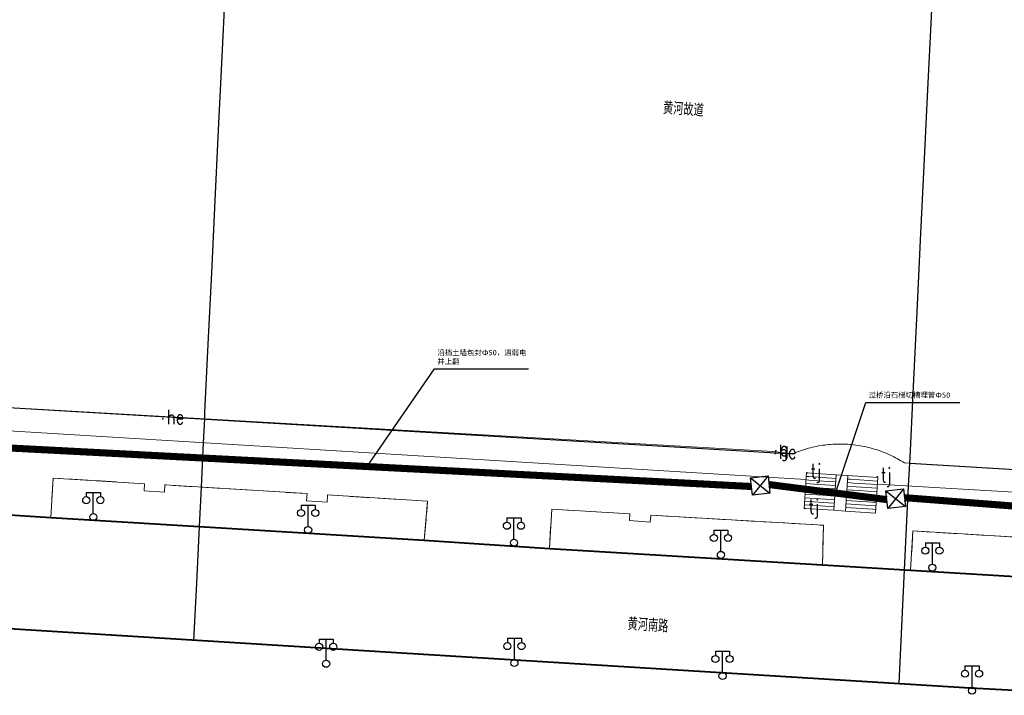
# Model space of a CAD drawing. Extents: x 39527407 to 39530665, y 3786466 to 3790957.
# Tile 11 of 113: x 39528076 to 39528216, y 3788041 to 3788137. Entities that reach past the tile are written whole.
import ezdxf
from ezdxf.enums import TextEntityAlignment as Align

# ---------------------------------------------------------------- set-up
doc = ezdxf.new("R2010")
doc.units = 0
doc.header["$PDSIZE"] = 0.2
doc.linetypes.add('X0', pattern=[4, 3, -1])
doc.layers.get('0').update_dxf_attribs({"linetype": 'CONTINUOUS'})
for name, color, linetype in [('DLSS', 4, 'CONTINUOUS'), ('DMTZ', 3, 'CONTINUOUS'), ('JCDL_JMDD_F', 231, 'CONTINUOUS'), ('JCDL_SXX_F', 5, 'CONTINUOUS'), ('JCDL_ZBM', 3, 'CONTINUOUS'), ('SXSS', 5, 'CONTINUOUS'), ('zdh', 7, 'CONTINUOUS'), ('断面线', 2, 'CONTINUOUS'), ('综合管网', 1, 'CONTINUOUS')]:
    doc.layers.add(name, color=color, linetype=linetype)
for name, color, linetype, lineweight in [('JCDL_JMDX', 1, 'CONTINUOUS', 0), ('JCDL_SXX', 5, 'CONTINUOUS', 0), ('JCDL_ZBX_F', 7, 'CONTINUOUS', 0), ('TEXTL_ZJ', 7, 'CONTINUOUS', 0)]:
    doc.layers.add(name, color=color, linetype=linetype, lineweight=lineweight)
doc.styles.add('HT', font='simhei.ttf')
doc.styles.add('HZ', font='rs', dxfattribs={"width": 0.8, "bigfont": 'hztxt'})
doc.linetypes.add('10422', pattern='A,2,[150,AAA.SHX,S=1,R=0,X=0,Y=1],2,[177,AAA.SHX,S=1,R=0,X=0,Y=0.8],1e-09', length=4)
doc.linetypes.add('X65', pattern='A,1,[158,symbolx.shx,S=1,R=0,X=0,Y=0],2,[151,symbolx.shx,S=1,R=0,X=0,Y=3],2,[145,symbolx.shx,S=1,R=0,X=0,Y=0],0,[158,symbolx.shx,S=1,R=0,X=0,Y=0],2,[151,symbolx.shx,S=1,R=0,X=0,Y=3],2,[158,symbolx.shx,S=1,R=0,X=0,Y=0],0.5,-0.5,[146,symbolx.shx,S=1,R=0,X=0,Y=0],-0.5,0.5,[151,symbolx.shx,S=1,R=0,X=0,Y=3],1', length=12)

# ---------------------------------------------------------------- blocks, each defined once
blk = doc.blocks.new('3521000')
at = {"color": 0}
for p, q in [((-1, 3.5), (1, 3.5)), ((0, 0.5), (0, 3.5))]:
    blk.add_line(p, q, dxfattribs=at)
at = {"color": 0, "linetype": 'Continuous', "flags": 128}
for points in [[(-1, 3.5), (-1, 2.9)], [(1, 3.5), (1, 2.9)]]:
    blk.add_lwpolyline(points, dxfattribs=at)
at = {"color": 0}
for centre in [(-1, 2.4), (1, 2.4), (0, 0)]:
    blk.add_circle(centre, 0.5, dxfattribs=at)
blk = doc.blocks.new('弱电井')
at = {"layer": '综合管网', "linetype": 'Continuous', "lineweight": 30}
for p, q in [((39505996.61, 3778252.25), (39506001.85, 3778241.73)), ((39506004.49, 3778249.61), (39505993.97, 3778244.37))]:
    blk.add_line(p, q, dxfattribs=at)
blk.add_lwpolyline([(39505996.61, 3778252.25), (39506004.49, 3778249.61), (39506001.85, 3778241.73), (39505993.97, 3778244.37)], close=True, dxfattribs=at)

msp = doc.modelspace()

# ---------------------------------------------------------------- linework, layer by layer
at = {"layer": 'DLSS', "color": 9, "linetype": 'Continuous', "lineweight": 40, "elevation": -38.58}
for points in [[(39527826.23671, 3788082.32233), (39527826.75971, 3788082.27234), (39527866.8667, 3788079.46633), (39527878.4317, 3788078.52033), (39527938.00871, 3788075.33034), (39527949.40671, 3788074.52134), (39528001.3927, 3788071.39934), (39528013.43671, 3788070.56834), (39528064.68671, 3788067.45534), (39528076.23671, 3788066.71211)], [(39528076.23671, 3788066.71211), (39528080.6467, 3788066.42833), (39528133.4787, 3788063.22034), (39528151.18971, 3788062.06534), (39528189.82171, 3788059.73834), (39528202.30571, 3788058.96834), (39528256.1757, 3788055.74034), (39528266.21571, 3788055.30733), (39528266.47996, 3788055.29664), (39528276.78371, 3788054.84134), (39528295.4317, 3788054.61634), (39528314.72371, 3788054.62434), (39528326.23671, 3788054.71184)], [(39528039.25171, 3788052.98533), (39528076.23671, 3788050.64096)], [(39528076.23671, 3788050.64096), (39528123.4447, 3788047.73034)], [(39528123.4447, 3788047.73034), (39528209.94271, 3788042.36834)], [(39528209.94271, 3788042.36834), (39528230.20471, 3788041.27434)]]:
    msp.add_lwpolyline(points, dxfattribs=at)
at = {"layer": 'DMTZ', "color": 9, "linetype": '10422', "flags": 128}
msp.add_lwpolyline([(39528202.18523, 3788074.10698), (39528277.3477, 3788069.59234), (39528277.56107, 3788070.64124), (39528277.80391, 3788071.31281), (39528278.41052, 3788072.40375), (39528279.09776, 3788073.22443), (39528280.06522, 3788074.01319), (39528281.00751, 3788074.52104), (39528281.3397, 3788074.65234), (39528302.29089, 3788074.37687), (39528303.39173, 3788074.23927), (39528304.8899, 3788073.60214), (39528306.06104, 3788072.75084), (39528306.91795, 3788071.81697), (39528307.66563, 3788070.57711), (39528308.20487, 3788068.85151), (39528308.23271, 3788068.67234), (39528326.23671, 3788068.96472), (39528465.80871, 3788071.23134), (39528467.69246, 3788072.23296), (39528468.68688, 3788072.62132), (39528469.45079, 3788072.86144), (39528473.40728, 3788073.37984), (39528474.73887, 3788073.29539), (39528476.31669, 3788073.02481), (39528477.8525, 3788072.57316), (39528480.0324, 3788071.57016), (39528481.50803, 3788070.72003)], dxfattribs=at)
at = {"layer": 'JCDL_JMDX', "color": 9, "linetype": 'Continuous', "lineweight": 0, "elevation": -38.58}
for points in [[(39528191.75107, 3788072.4787), (39528191.42424, 3788067.45542), (39528187.2297, 3788067.72834), (39528187.55655, 3788072.75161), (39528191.75107, 3788072.4787)], [(39528187.55655, 3788072.75161), (39528187.2297, 3788067.72834)], [(39528188.33009, 3788071.69237), (39528187.49118, 3788071.74696)], [(39528187.94332, 3788072.22199), (39528187.52387, 3788072.24929)], [(39528191.71839, 3788071.97638), (39528187.94332, 3788072.22199)], [(39528191.68571, 3788071.47405), (39528188.33009, 3788071.69237)], [(39528191.75107, 3788072.4787), (39528191.42424, 3788067.45542)], [(39528191.75107, 3788072.4787), (39528191.42424, 3788067.45542), (39528193.10069, 3788067.34635), (39528193.42753, 3788072.36962), (39528191.75107, 3788072.4787)], [(39528197.66956, 3788072.09361), (39528197.34273, 3788067.07034), (39528193.10069, 3788067.34635), (39528193.42753, 3788072.36962), (39528197.66956, 3788072.09361)], [(39528193.42753, 3788072.36962), (39528193.10069, 3788067.34635)], [(39528194.21057, 3788071.30976), (39528193.36217, 3788071.36496)], [(39528193.81905, 3788071.83969), (39528193.39485, 3788071.86729)], [(39528197.63687, 3788071.59129), (39528193.81905, 3788071.83969)], [(39528197.60419, 3788071.08896), (39528194.21057, 3788071.30976)], [(39528197.66956, 3788072.09361), (39528197.34273, 3788067.07034)], [(39528189.49039, 3788070.10352), (39528187.39313, 3788070.23998)], [(39528189.10363, 3788070.63313), (39528187.42581, 3788070.7423)], [(39528188.71686, 3788071.16275), (39528187.4585, 3788071.24463)], [(39528191.65302, 3788070.97172), (39528188.71686, 3788071.16275)], [(39528191.62034, 3788070.46939), (39528189.10363, 3788070.63313)], [(39528191.58766, 3788069.96706), (39528189.49039, 3788070.10352)], [(39528194.99361, 3788070.24991), (39528193.2968, 3788070.36031)], [(39528194.60209, 3788070.77984), (39528193.32948, 3788070.86264)], [(39528197.57151, 3788070.58663), (39528194.60209, 3788070.77984)], [(39528197.53882, 3788070.0843), (39528194.99361, 3788070.24991)], [(39528190.6507, 3788068.51466), (39528187.29507, 3788068.733)], [(39528190.26393, 3788069.04428), (39528187.32776, 3788069.23532)], [(39528189.87716, 3788069.5739), (39528187.36044, 3788069.73765)], [(39528191.55497, 3788069.46473), (39528189.87716, 3788069.5739)], [(39528191.52229, 3788068.9624), (39528190.26393, 3788069.04428)], [(39528191.48961, 3788068.46008), (39528190.6507, 3788068.51466)], [(39528196.16817, 3788068.66013), (39528193.19874, 3788068.85333)], [(39528195.77665, 3788069.19005), (39528193.23143, 3788069.35566)], [(39528195.38513, 3788069.71998), (39528193.26411, 3788069.85798)], [(39528197.50614, 3788069.58198), (39528195.38513, 3788069.71998)], [(39528197.47346, 3788069.07965), (39528195.77665, 3788069.19005)], [(39528197.44078, 3788068.57732), (39528196.16817, 3788068.66013)], [(39528191.42424, 3788067.45542), (39528187.2297, 3788067.72834)], [(39528191.03747, 3788067.98504), (39528187.26239, 3788068.23067)], [(39528191.45692, 3788067.95775), (39528191.03747, 3788067.98504)], [(39528197.34273, 3788067.07034), (39528193.10069, 3788067.34635)], [(39528196.95121, 3788067.60027), (39528193.13337, 3788067.84867)], [(39528196.55969, 3788068.1302), (39528193.16606, 3788068.351)], [(39528197.40809, 3788068.075), (39528196.55969, 3788068.1302)], [(39528197.37541, 3788067.57267), (39528196.95121, 3788067.60027)]]:
    msp.add_lwpolyline(points, dxfattribs=at)
at = {"layer": 'JCDL_SXX', "color": 9, "linetype": 'X65', "lineweight": 0, "elevation": -38.58}
for points in [[(39527916.10871, 3788091.17934), (39528076.23671, 3788081.92265)], [(39528076.23671, 3788081.92265), (39528182.8707, 3788075.75834), (39528185.61771, 3788075.43433), (39528185.88938, 3788075.55009), (39528186.16321, 3788075.66067), (39528186.43894, 3788075.76643), (39528186.71648, 3788075.86734), (39528186.99574, 3788075.96337), (39528187.27665, 3788076.05449), (39528187.55911, 3788076.14067), (39528187.84303, 3788076.22188), (39528188.12834, 3788076.2981), (39528188.41494, 3788076.36931), (39528188.70275, 3788076.43548), (39528188.99167, 3788076.49659), (39528189.28162, 3788076.55263), (39528189.5725, 3788076.60358), (39528189.86424, 3788076.64942), (39528190.15673, 3788076.69013), (39528190.44989, 3788076.72571), (39528190.74364, 3788076.75615), (39528191.03787, 3788076.78143), (39528191.33249, 3788076.80154), (39528191.62743, 3788076.81649), (39528191.92258, 3788076.82626), (39528192.21786, 3788076.83086), (39528192.51317, 3788076.83028), (39528192.80843, 3788076.82452), (39528192.8667, 3788076.82234), (39528193.10354, 3788076.81358), (39528193.39842, 3788076.79747), (39528193.69296, 3788076.7762), (39528193.98709, 3788076.74976), (39528194.28071, 3788076.71817), (39528194.57373, 3788076.68143), (39528194.86606, 3788076.63957), (39528195.15761, 3788076.59258), (39528195.4483, 3788076.54049), (39528195.73802, 3788076.48331), (39528196.0267, 3788076.42106), (39528196.31424, 3788076.35376), (39528196.60056, 3788076.28142), (39528196.88557, 3788076.20408), (39528197.16917, 3788076.12175), (39528197.45129, 3788076.03446), (39528197.73183, 3788075.94224), (39528198.01072, 3788075.84511), (39528198.28786, 3788075.74311), (39528198.56316, 3788075.63626), (39528198.83656, 3788075.5246), (39528199.10795, 3788075.40817), (39528199.37726, 3788075.28699), (39528199.6444, 3788075.16111), (39528199.90929, 3788075.03057), (39528200.17186, 3788074.8954), (39528200.43201, 3788074.75565), (39528200.68967, 3788074.61136), (39528200.94477, 3788074.46258), (39528201.19721, 3788074.30934), (39528201.4467, 3788074.15134), (39528277.3477, 3788069.59234)]]:
    msp.add_lwpolyline(points, dxfattribs=at)
at = {"layer": 'JCDL_SXX', "color": 9, "linetype": 'Continuous', "lineweight": 0, "elevation": -38.58}
for points in [[(39527912.1497, 3788088.69233), (39528076.23671, 3788078.62118)], [(39528076.23671, 3788078.62118), (39528187.49414, 3788071.79254)], [(39528197.60893, 3788071.16173), (39528275.0648, 3788066.60275)]]:
    msp.add_lwpolyline(points, dxfattribs=at)
at = {"layer": 'JCDL_SXX_F', "color": 9, "linetype": 'Continuous', "lineweight": 0, "elevation": -38.58}
for points in [[(39527912.1497, 3788088.69233), (39528076.23671, 3788078.62118)], [(39528076.23671, 3788078.62118), (39528187.49414, 3788071.79254)], [(39528197.60893, 3788071.16173), (39528275.0648, 3788066.60275)]]:
    msp.add_lwpolyline(points, dxfattribs=at)
at = {"layer": 'JCDL_ZBM', "color": 9, "linetype": 'Continuous', "lineweight": 0, "elevation": -38.58}
for points in [[(39528080.6467, 3788066.42833), (39528080.95071, 3788072.01333), (39528093.91688, 3788071.22025), (39528093.85471, 3788070.19734), (39528096.7177, 3788070.02333), (39528096.7777, 3788071.04634), (39528116.91071, 3788069.81034), (39528116.84348, 3788068.78755), (39528119.76571, 3788068.59533), (39528119.7997, 3788069.62034), (39528133.96171, 3788068.74734), (39528133.4787, 3788063.22034), (39528080.6467, 3788066.42833)], [(39528151.18971, 3788062.06534), (39528151.51671, 3788067.59834), (39528162.57576, 3788066.96153), (39528162.50771, 3788066.00134), (39528165.45671, 3788065.79234), (39528165.52477, 3788066.75253), (39528189.9997, 3788065.33934), (39528189.82171, 3788059.73834), (39528151.18971, 3788062.06534)], [(39528256.1757, 3788055.74034), (39528202.30571, 3788058.96834), (39528202.63904, 3788064.53116), (39528229.08215, 3788062.94664)]]:
    msp.add_lwpolyline(points, dxfattribs=at)
at = {"layer": 'JCDL_ZBX_F', "color": 9, "linetype": 'X0', "lineweight": 0, "elevation": -38.58}
for points in [[(39528133.4787, 3788063.22034), (39528133.96171, 3788068.74734), (39528119.7997, 3788069.62034), (39528119.76571, 3788068.59533), (39528116.84348, 3788068.78755), (39528116.91071, 3788069.81034), (39528096.7777, 3788071.04634), (39528096.71772, 3788070.02333), (39528093.85471, 3788070.19734), (39528093.91688, 3788071.22025), (39528080.95071, 3788072.01333), (39528080.6467, 3788066.42833)], [(39528151.18971, 3788062.06534), (39528151.51671, 3788067.59834), (39528162.57576, 3788066.96153), (39528162.50771, 3788066.00134), (39528165.45671, 3788065.79234), (39528165.52477, 3788066.75253), (39528189.9997, 3788065.33934), (39528189.82171, 3788059.73834)], [(39528295.4317, 3788054.61634), (39528295.4937, 3788059.07733), (39528292.09145, 3788059.24399), (39528288.68942, 3788059.41498), (39528285.2876, 3788059.58998), (39528281.88598, 3788059.76898), (39528279.8877, 3788059.87634), (39528278.48458, 3788059.95198), (39528275.08339, 3788060.13899), (39528271.68242, 3788060.32999), (39528268.2817, 3788060.52534), (39528253.19142, 3788061.46689), (39528253.15071, 3788060.48434), (39528251.1717, 3788060.56634), (39528251.21241, 3788061.5489), (39528231.96011, 3788062.76463), (39528231.8967, 3788061.76133), (39528229.0187, 3788061.94334), (39528229.08215, 3788062.94664), (39528202.63904, 3788064.53116), (39528202.30571, 3788058.96834)]]:
    msp.add_lwpolyline(points, dxfattribs=at)
at = {"layer": 'SXSS', "color": 9, "linetype": '10422', "flags": 128}
msp.add_lwpolyline([(39527916.10871, 3788091.17934), (39528076.23671, 3788081.92265), (39528185.61771, 3788075.43433)], dxfattribs=at)
at = {"layer": 'zdh', "color": 9}
for p in [(39528096.50671, 3788080.40034, -2.067), (39528183.12871, 3788075.47134, -2.026), (39528183.24671, 3788075.88734, -3.192), (39528187.64071, 3788072.75634, -2.06), (39528197.57871, 3788072.20134, -2.045), (39528187.35471, 3788067.71734, 0.441)]:
    msp.add_point(p, dxfattribs=at)
at = {"layer": '断面线', "color": 9, "elevation": -38.58, "flags": 128}
for points in [[(39528100.89663, 3788049.02807), (39528100.89663, 3788049.02807), (39528101.29009, 3788057.16012), (39528101.67674, 3788065.15138), (39528101.9466, 3788070.72901), (39528102.2512, 3788077.02449), (39528102.41498, 3788080.40933), (39528102.45707, 3788081.27928), (39528102.92588, 3788090.96859), (39528103.41352, 3788101.04732), (39528103.9081, 3788111.26928), (39528104.38965, 3788121.22197), (39528104.84936, 3788130.72322), (39528105.36341, 3788141.3475), (39528105.79403, 3788150.2475), (39528106.26005, 3788159.87933), (39528106.54717, 3788165.81356), (39528106.56606, 3788166.20393), (39528106.73115, 3788169.6161), (39528107.07127, 3788176.64555), (39528107.12997, 3788177.85884), (39528107.57244, 3788187.00373), (39528107.67689, 3788189.16248), (39528108.06007, 3788197.08209)], [(39528200.67738, 3788042.94269), (39528200.67812, 3788042.95816), (39528201.06869, 3788051.03049), (39528201.4553, 3788059.02079), (39528202.03013, 3788070.9015), (39528202.18523, 3788074.10698), (39528202.22549, 3788074.93911), (39528202.71192, 3788084.9926), (39528203.22117, 3788095.51782), (39528203.71377, 3788105.69881), (39528204.2703, 3788117.20132), (39528204.74499, 3788127.01212), (39528205.24118, 3788137.26734), (39528205.75132, 3788147.81096), (39528206.29953, 3788159.14132), (39528206.34539, 3788159.78558), (39528206.5038, 3788163.36331), (39528206.77309, 3788168.92887), (39528206.83514, 3788170.21134), (39528207.17829, 3788177.3036), (39528207.28377, 3788179.48362)]]:
    msp.add_lwpolyline(points, dxfattribs=at)
at = {"layer": '综合管网', "color": 1, "linetype": 'Continuous', "lineweight": 30}
for p, q in [((39528125.3908, 3788073.64434), (39528134.93662, 3788087.45234)), ((39528134.93662, 3788087.45234), (39528148.24539, 3788087.45234)), ((39528191.55497, 3788069.46473, -38.58), (39528195.95063, 3788082.72693, -38.58)), ((39528195.95063, 3788082.72693, -38.58), (39528209.2594, 3788082.72693, -38.58))]:
    msp.add_line(p, q, dxfattribs=at)
at = {"layer": '综合管网', "color": 6, "linetype": 'Continuous', "lineweight": 30, "const_width": 1, "flags": 128}
for points in [[(39528179.7924, 3788070.82021), (39528070.98919, 3788076.46848)], [(39528198.94511, 3788068.96782), (39528182.27102, 3788071.09486)], [(39528267.14689, 3788064.19309), (39528201.42372, 3788069.24247)]]:
    msp.add_lwpolyline(points, dxfattribs=at)

# ---------------------------------------------------------------- block references
at = {"layer": 'JCDL_JMDD_F', "color": 9}
for p in [(39528086.6507, 3788066.48334, -38.58), (39528117.0557, 3788064.66734, -38.58), (39528146.1757, 3788062.86633, -38.58), (39528175.46271, 3788061.14233, -38.58), (39528205.38971, 3788059.34034, -38.58), (39528119.6017, 3788045.73634, -38.58), (39528146.2447, 3788045.83833, -38.58), (39528175.69071, 3788044.01034, -38.58), (39528210.99671, 3788041.92834, -38.58)]:
    msp.add_blockref('3521000', p, dxfattribs=at)
at = {"layer": '综合管网', "color": 9, "linetype": 'Continuous', "lineweight": 30, "xscale": 0.300000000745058, "yscale": 0.300000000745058, "zscale": 0.300000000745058, "rotation": 24.85064533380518}
for p in [(29250129.9294, -2221220.81125), (29250149.0821, -2221222.66364)]:
    msp.add_blockref('弱电井', p, dxfattribs=at)

# ---------------------------------------------------------------- texts
at = {"layer": 'TEXTL_ZJ', "color": 9, "style": 'HZ', "width": 0.8}
for s, rotation, p in [('黄河故道', -3.9523367, (39528167.18343, 3788122.99182, -38.58)), ('黄河南路', -3.6701259, (39528162.17849, 3788049.97746, -38.58))]:
    msp.add_text(s, height=1.8, rotation=rotation, dxfattribs=at).set_placement(p, align=Align.BOTTOM_LEFT)
at = {"layer": 'zdh', "color": 9, "style": 'HZ', "width": 0.8}
for s, p in [('he', (39528097.00671, 3788079.65034, -2.067)), ('he', (39528183.62871, 3788074.72134, -2.026)), ('g', (39528183.74671, 3788075.13734, -3.192)), ('tj', (39528188.14071, 3788072.00634, -2.06)), ('tj', (39528198.07871, 3788071.45134, -2.045)), ('tj', (39528187.85471, 3788066.96734, 0.441))]:
    msp.add_text(s, height=2, dxfattribs=at).set_placement(p)
at = {"layer": '综合管网', "color": 1, "linetype": 'Continuous', "lineweight": 30, "char_height": 0.75, "width": 12.7553929, "attachment_point": 1, "style": 'HT'}
for s, insert in [('沿挡土墙包封Φ50，遇弱电井上翻', (39528135.33473, 3788090.1402)), ('过桥沿石梯切槽埋管Φ50', (39528196.34874, 3788084.1369, -38.58))]:
    msp.add_mtext(s, dxfattribs=dict(at, insert=insert))

doc.saveas('drawing.dxf')
